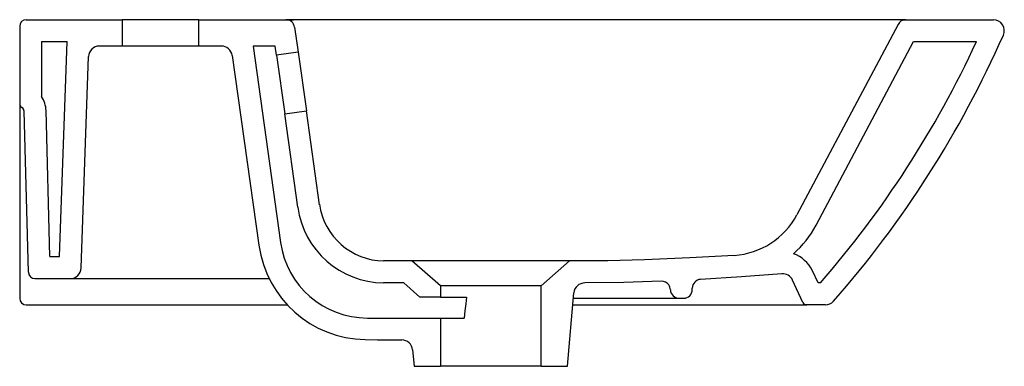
# Model space of a CAD drawing. Header units: millimetres. Extents: x 5197.834 to 5198.283, y 2370.727 to 2370.885.
import ezdxf

# ---------------------------------------------------------------- set-up
doc = ezdxf.new("R2010")
doc.units = ezdxf.units.MM
doc.layers.add('SANINDUSA', color=3, linetype='Continuous')

msp = doc.modelspace()

# ---------------------------------------------------------------- linework, layer by layer
at = {"layer": 'SANINDUSA'}
for p, q in [((5197.836606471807, 2370.884664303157), (5197.880333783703, 2370.884664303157)), ((5197.880333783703, 2370.884664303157), (5197.880333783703, 2370.872664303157)), ((5197.915333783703, 2370.884664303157), (5197.880333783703, 2370.884664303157)), ((5197.915333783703, 2370.872664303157), (5197.915333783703, 2370.884664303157)), ((5197.915333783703, 2370.884664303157), (5197.958606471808, 2370.884664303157)), ((5197.987447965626, 2370.884664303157), (5197.955304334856, 2370.884664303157)), ((5198.191925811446, 2370.884664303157), (5197.987447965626, 2370.884664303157)), ((5198.238009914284, 2370.884664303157), (5198.191925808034, 2370.884664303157)), ((5198.235606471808, 2370.884664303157), (5198.277995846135, 2370.884664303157)), ((5197.833606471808, 2370.881664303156), (5197.833606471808, 2370.846402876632)), ((5197.959082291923, 2370.881278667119), (5197.960690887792, 2370.86983291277)), ((5197.843606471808, 2370.874664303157), (5197.855251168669, 2370.874664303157)), ((5197.843606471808, 2370.874664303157), (5197.843606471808, 2370.8496070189)), ((5197.85182893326, 2370.776664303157), (5197.855251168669, 2370.874664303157)), ((5197.880333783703, 2370.872664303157), (5197.869955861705, 2370.872664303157)), ((5197.915333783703, 2370.872664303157), (5197.880333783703, 2370.872664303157)), ((5197.925666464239, 2370.872664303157), (5197.915333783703, 2370.872664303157)), ((5197.940096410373, 2370.872664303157), (5197.952684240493, 2370.783097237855)), ((5197.950194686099, 2370.872664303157), (5197.940096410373, 2370.872664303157)), ((5197.950788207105, 2370.86844118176), (5197.950194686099, 2370.872664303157)), ((5198.197143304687, 2370.79102506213), (5198.241615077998, 2370.874664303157)), ((5198.241615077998, 2370.874664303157), (5198.270248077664, 2370.874664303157)), ((5197.861654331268, 2370.771489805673), (5197.865018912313, 2370.86783880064)), ((5197.930599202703, 2370.868387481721), (5197.94275966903, 2370.781861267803)), ((5197.960690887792, 2370.86983291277), (5197.950788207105, 2370.86844118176)), ((5197.950788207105, 2370.86844118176), (5197.954545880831, 2370.841703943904)), ((5197.960690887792, 2370.86983291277), (5197.964448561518, 2370.843095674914)), ((5197.833606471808, 2370.846402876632), (5197.833606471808, 2370.757664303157)), ((5197.837565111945, 2370.769585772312), (5197.835643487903, 2370.842969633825)), ((5197.847383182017, 2370.776664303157), (5197.845640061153, 2370.843231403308)), ((5197.954545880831, 2370.841703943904), (5197.964448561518, 2370.843095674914)), ((5197.960527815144, 2370.799140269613), (5197.954545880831, 2370.841703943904)), ((5197.847383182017, 2370.776664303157), (5197.85182893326, 2370.776664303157)), ((5198.025606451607, 2370.763363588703), (5198.012606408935, 2370.774664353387)), ((5198.084606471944, 2370.774664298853), (5198.071606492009, 2370.763363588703)), ((5198.197977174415, 2370.764664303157), (5198.195413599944, 2370.770161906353)), ((5197.833606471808, 2370.765045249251), (5197.833606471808, 2370.757664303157)), ((5197.84056408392, 2370.766664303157), (5197.861485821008, 2370.766664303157)), ((5197.856657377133, 2370.766664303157), (5197.866567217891, 2370.766664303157)), ((5197.866567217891, 2370.766664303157), (5197.947449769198, 2370.766664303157)), ((5198.016281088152, 2370.758219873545), (5198.008867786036, 2370.764664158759)), ((5198.025606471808, 2370.763363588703), (5198.025606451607, 2370.763363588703)), ((5198.071606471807, 2370.763363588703), (5198.025606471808, 2370.763363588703)), ((5198.025606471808, 2370.763363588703), (5198.025606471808, 2370.758219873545)), ((5198.071606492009, 2370.763363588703), (5198.071606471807, 2370.763363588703)), ((5198.071606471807, 2370.726664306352), (5198.071606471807, 2370.763363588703)), ((5198.19907855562, 2370.764664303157), (5198.197977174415, 2370.764664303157)), ((5198.025606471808, 2370.758219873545), (5198.016281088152, 2370.758219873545)), ((5198.025606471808, 2370.758219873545), (5198.03757558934, 2370.758219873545)), ((5198.083606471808, 2370.726664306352), (5198.086531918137, 2370.760102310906)), ((5198.140606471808, 2370.761664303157), (5198.140606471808, 2370.762285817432)), ((5197.836606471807, 2370.754664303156), (5197.955757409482, 2370.754664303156)), ((5198.086056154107, 2370.754664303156), (5198.118606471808, 2370.754664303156)), ((5198.086318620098, 2370.757664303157), (5198.134606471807, 2370.757664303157)), ((5198.118606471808, 2370.754664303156), (5198.19288061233, 2370.754664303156)), ((5198.134606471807, 2370.757664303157), (5198.136606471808, 2370.757664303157)), ((5198.2014068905, 2370.754664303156), (5198.191606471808, 2370.754664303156)), ((5197.992294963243, 2370.748664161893), (5198.025606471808, 2370.748664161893)), ((5198.025606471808, 2370.748664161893), (5198.036432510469, 2370.748664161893)), ((5198.025606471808, 2370.748664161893), (5198.025606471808, 2370.726664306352)), ((5198.012955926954, 2370.734100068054), (5198.013606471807, 2370.726664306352)), ((5198.013606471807, 2370.726664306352), (5198.025606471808, 2370.726664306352)), ((5198.071606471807, 2370.726664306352), (5198.025606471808, 2370.726664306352)), ((5198.071606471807, 2370.726664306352), (5198.083606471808, 2370.726664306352))]:
    msp.add_line(p, q, dxfattribs=at)
for points in [[(5198.234478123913, 2370.882542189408), (5198.188306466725, 2370.795705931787)], [(5197.970461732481, 2370.800309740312), (5197.964448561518, 2370.843095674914)], [(5198.159739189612, 2370.777228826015), (5198.139451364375, 2370.776033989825), (5198.118727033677, 2370.775168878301), (5198.101965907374, 2370.774767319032), (5198.084606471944, 2370.774664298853)], [(5198.012606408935, 2370.774664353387), (5198.006212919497, 2370.774665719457), (5197.999711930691, 2370.774709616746)], [(5198.084606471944, 2370.774664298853), (5198.084239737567, 2370.774664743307), (5198.083116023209, 2370.774665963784), (5198.080941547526, 2370.774667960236), (5198.077771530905, 2370.774670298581), (5198.073875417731, 2370.774672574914), (5198.069138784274, 2370.774674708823), (5198.06396177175, 2370.774676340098), (5198.058193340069, 2370.774677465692), (5198.052319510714, 2370.774678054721), (5198.046169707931, 2370.774678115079), (5198.040259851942, 2370.774677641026), (5198.034420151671, 2370.774676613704), (5198.029140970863, 2370.774675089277), (5198.024270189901, 2370.774673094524), (5198.020216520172, 2370.774670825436), (5198.016863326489, 2370.774668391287), (5198.014491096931, 2370.774666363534), (5198.013032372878, 2370.774664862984), (5198.012606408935, 2370.774664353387)], [(5198.181418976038, 2370.768806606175), (5198.162995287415, 2370.767426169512), (5198.144389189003, 2370.766279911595)], [(5198.008867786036, 2370.764664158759), (5198.003774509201, 2370.76467448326), (5197.99971305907, 2370.764709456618)], [(5198.126453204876, 2370.765438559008), (5198.109273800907, 2370.764904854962), (5198.09150189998, 2370.764666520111)], [(5198.191067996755, 2370.755819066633), (5198.186350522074, 2370.765935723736)], [(5198.03757558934, 2370.758219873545), (5198.037190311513, 2370.75513941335), (5198.036809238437, 2370.751953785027), (5198.036432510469, 2370.748664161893)], [(5197.991336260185, 2370.738828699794), (5197.996956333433, 2370.738739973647), (5198.00246971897, 2370.738682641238), (5198.00797609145, 2370.738664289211)]]:
    msp.add_lwpolyline(points, dxfattribs=at)
for centre, radius, start, end in [((5197.836606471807, 2370.881664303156), 0.003000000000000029, 90, 180), ((5197.955129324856, 2370.880664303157), 0.004000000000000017, 8.000000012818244, 90), ((5198.238009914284, 2370.880664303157), 0.004000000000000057, 90, 152.0000000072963), ((5198.277995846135, 2370.879664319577), 0.004999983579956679, 336.1446644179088, 90.00030114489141), ((5197.848141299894, 2371.069742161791), 0.4750047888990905, 318.7204551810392, 336.1454057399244), ((5197.870015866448, 2370.867664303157), 0.005, 90, 177.9999999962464), ((5197.925651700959, 2370.867664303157), 0.005, 8.000000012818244, 90), ((5197.848138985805, 2371.06974386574), 0.4650076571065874, 318.9988423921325, 335.1957742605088), ((5197.833644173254, 2370.842917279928), 0.012, 1.49999999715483, 33.88158055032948), ((5197.835606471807, 2370.846402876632), 0.002, 180, 240.6216421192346), ((5197.833644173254, 2370.842917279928), 0.002000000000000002, 1.49999999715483, 60.62164211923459), ((5198.000138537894, 2370.804707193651), 0.03999999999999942, 188.0000000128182, 269.3905349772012), ((5198.000138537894, 2370.804707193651), 0.02999999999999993, 188.0000000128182, 269.3905349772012), ((5198.157410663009, 2370.812151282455), 0.03500000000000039, 273.8146675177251, 332.0000000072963), ((5198.157410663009, 2370.812151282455), 0.04500000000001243, 310.6331331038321, 332.0000000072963), ((5197.992273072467, 2370.788819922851), 0.05000000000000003, 188.0000000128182, 268.9264293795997), ((5197.992294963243, 2370.788664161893), 0.04000000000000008, 188.0000000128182, 270), ((5198.181818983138, 2370.763822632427), 0.01500000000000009, 25.00000000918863, 70.94848155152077), ((5197.84056408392, 2370.769664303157), 0.003, 181.4999999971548, 270), ((5197.856657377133, 2370.771664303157), 0.005000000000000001, 270, 357.9999999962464), ((5198.181818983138, 2370.763822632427), 0.005000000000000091, 25.00000000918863, 94.58864738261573), ((5198.091512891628, 2370.759666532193), 0.004999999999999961, 90.12595511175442, 175.0000000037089), ((5198.12638077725, 2370.765405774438), 7.950213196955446e-05, 17.73744793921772, 24.35401925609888), ((5198.126609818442, 2370.761432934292), 0.004000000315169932, 35.80573641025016, 92.19666204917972), ((5198.126609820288, 2370.761432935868), 0.003999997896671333, 1.657278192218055, 35.80573357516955), ((5198.144606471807, 2370.762285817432), 0.004000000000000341, 93.11387954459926, 180), ((5198.14326244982, 2370.76607564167), 0.001145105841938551, 9.008831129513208, 10.27571592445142), ((5198.134606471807, 2370.761664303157), 0.004, 181.5950817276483, 270), ((5198.136606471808, 2370.761664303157), 0.004, 270, 0), ((5197.836606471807, 2370.757664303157), 0.003, 180, 270), ((5198.19288061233, 2370.756664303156), 0.002000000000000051, 205.0000000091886, 270), ((5198.201349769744, 2370.759664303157), 0.005000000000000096, 270, 318.7203534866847), ((5198.007974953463, 2370.733664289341), 0.005000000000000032, 4.999999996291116, 89.98695962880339)]:
    msp.add_arc(centre, radius, start, end, dxfattribs=at)

doc.saveas('drawing.dxf')
